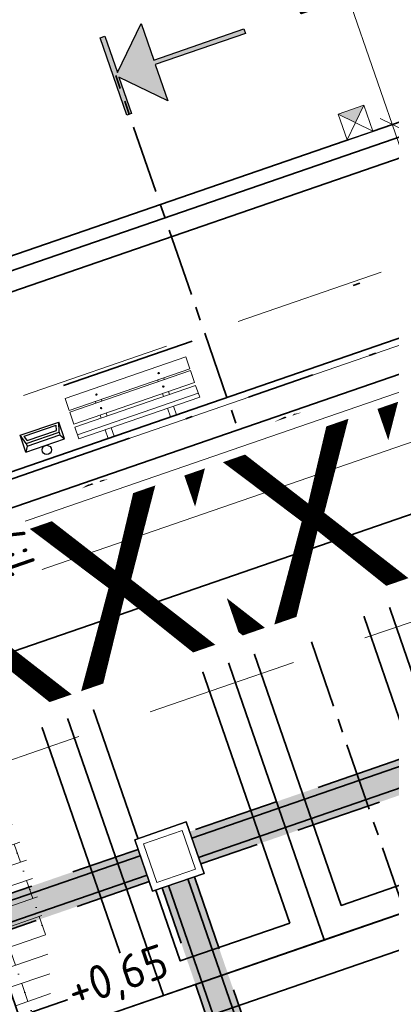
# Model space of a CAD drawing. Header units: metres. Extents: x 264779 to 275389, y 575281 to 580396.
# Tile 23 of 174: x 265246.03 to 265251.48, y 576965.43 to 576979.89. Entities that reach past the tile are written whole.
import ezdxf
from ezdxf.enums import TextEntityAlignment as Align
from ezdxf.lldxf.tags import DXFTag

# ---------------------------------------------------------------- set-up
doc = ezdxf.new("R2018")
doc.units = ezdxf.units.M
doc.set_wipeout_variables(frame=1)
for name, pattern in [('B-WE-RI-DRAINAGE_PVC_100-G', [20, 6, -2.5, 2, -2.5, 0, -2.5, 2, -2.5]), ('B-WE-VH-KANTOPSLUITING_OPSLUITBAND_[AFMETINGEN1]-G', [10, 5.5, -0.875, 0, -0.875, 1, -0.875, 0, -0.875]), ('B-WE-VH-KANTOPSLUITING_TROTTOIRBAND_RWS_[AFMETINGEN1]-G', [10, 2.5, -1.5, 0, -1.5, 0, -1.5, 0, -1.5, 0, -1.5]), ('DASHED', [19.05, 12.7, -6.35]), ('HIDDEN', [9.525, 6.35, -3.175]), ('XX-CENTER', [8, 5, -1, 1, -1])]:
    doc.linetypes.add(name, pattern=pattern)
for name, color, linetype, lineweight, true_color in [('N-GV-GR-BOOM-S', 7, 'Continuous', 35, 0x00a500), ('N-OI-KL-MANTELBUIS_PVC-G', 1, 'MANTELBUIS-PVC', 35, 0xff0000), ('N-OI-RI-BELUCHTINGSDRAINAGE_PVC_160-G', 3, 'B-WE-RI-DRAINAGE_PVC_160-G', 35, 0x00ff00), ('N-OI-RI-PLANTSLEUFDRAINAGE_PVC_100-G', 3, 'B-WE-RI-DRAINAGE_PVC_100-G', 35, 0x00ff00), ('N-OI-RI-TREKPUT-S', 1, 'Continuous', 25, 0xff0000), ('N-WE-VH-VERHARDING_STRAATBAKSTEEN_DIKFORMAAT_HALF_PAARS-BRUIN-A', 7, 'Continuous', 18, 0x66332b)]:
    doc.layers.add(name, color=color, linetype=linetype, lineweight=lineweight, true_color=true_color)
for name, color, linetype, lineweight in [('N-WA-GK-BESCHOEIING_DAMWAND_STAAL-G', 52, 'DAMWANDSTAAL2', 35), ('N-WA-RI-DETAIL1-G', 1, 'HIDDEN', 18), ('N-WE-IE-MEUBILAIR_WATERWEGMEUBILAIR_MEERRING-S', 11, 'Continuous', 18), ('N-WE-IE-MEUBILAIR_WEGMEUBILAIR_AFVALBAK-S', 7, 'Continuous', 25), ('N-WE-IE-STRAAT MEUBILAIR-G', 7, 'Continuous', 18), ('N-WE-KL-TRACE-A', 7, 'Continuous', 25), ('N-WE-KL-TRACE-G', 7, 'DASHED', 35), ('N-WE-OG-TOPOGRAFIE-G', 7, 'Continuous', 35), ('N-WE-VH-GOOT_SBS-G', 40, 'Continuous', 35), ('N-WE-VH-KANTOPSLUITING_OPSLUITBAND_100x200-G', 60, 'B-WE-VH-KANTOPSLUITING_OPSLUITBAND_[AFMETINGEN1]-G', 35), ('N-WE-VH-KANTOPSLUITING_TROTTOIRBAND_RWS_110-220x250-G', 60, 'B-WE-VH-KANTOPSLUITING_TROTTOIRBAND_RWS_[AFMETINGEN1]-G', 35), ('N-WE-VH-VERHARDING_STRAATBAKSTEEN_DIKFORMAAT_HALF-G', 40, 'Continuous', 35), ('N-WE-VH-VERHARDING_STRAATBAKSTEEN_DIKFORMAAT_KEPER-G', 40, 'Continuous', 35), ('N-WE-VH-VERHARDING_STRAATBAKSTEEN_WAALFORMAAT_HALF-G', 40, 'Continuous', 35), ('N-XX-AL-HOOGTELABEL-T25-M', 7, 'Continuous', 25), ('X-XX-AL-AANPIJLING-T25', 7, 'Continuous', 25), ('X-XX-AL-PROFIELLIJN-S', 7, 'Continuous', 25), ('X-XX-AL-VERWIJZING_DOORSNEDE-G', 7, 'XX-CENTER', 35)]:
    doc.layers.add(name, color=color, linetype=linetype, lineweight=lineweight)
doc.layers.add('X-XX-AL-HULPLAAG-G', color=6, linetype='Continuous', lineweight=18, plot=False)
doc.styles.add('NLCS-ISO-ANNOTATIVE-T25', font='NLCS-ISO.ttf', dxfattribs={"height": 2.5})
doc.styles.add('NLCS-ISO-M1000-T25', font='NLCS-ISO.ttf', dxfattribs={"height": 2.5})
doc.styles.get("Standard").update_dxf_attribs({"font": 'arial.ttf'})
doc.styles.add('TEKST VOOR LINE', font='NLCS-ISO.ttf', dxfattribs={"height": 1})
doc.linetypes.add('B-WE-RI-DRAINAGE_PVC_160-G', pattern='A,10.25,-3,[160,NLCS.shx,S=0.25,R=0,X=0,Y=0],-3.5,["o",Standard,S=1,R=0,X=-0.35,Y=-0.35],-3.25', length=20)
doc.linetypes.add('DAMWANDSTAAL2', pattern='A,0.0001,[1,DAMWANDSTAAL2.shx,S=1,R=0,X=0,Y=0],-10', length=10.0001)
tags = doc.linetypes.add('MANTELBUIS-PVC', pattern='A,2.10896,-0.32,["PVC",TEKST VOOR LINE,S=1,R=0,X=0,Y=-0.5],-2.72,2.10896', length=7.25792).pattern_tags.tags
tags[6] = DXFTag(74, 10)
doc.dimstyles.new('NLCS-ANNOTATIVE-T25-SCHRAP', dxfattribs={"dimtxt": 2.5, "dimasz": 1.4, "dimexe": 2, "dimexo": 2, "dimgap": 0.7, "dimtad": 1, "dimzin": 0, "dimtxsty": 'NLCS-ISO-ANNOTATIVE-T25', "dimblk": 'OBLIQUE', "dimcen": 2.5, "dimdle": 2, "dimclrd": 256, "dimclre": 256, "dimclrt": 256, "dimadec": 1, "dimazin": 0, "dimtfac": 1, "dimtofl": 0, "dimtmove": 1, "dimatfit": 0, "dimldrblk": 'OBLIQUE', "dimfxl": 2, "dimfxlon": 1, "dimtfillclr": 256, "dimtolj": 1, "dimtzin": 0, "dimlwd": 18, "dimlwe": 18, "dimarcsym": 0})

# ---------------------------------------------------------------- blocks, each defined once
blk = doc.blocks.new('park03')
for p, q in [((1175, -156), (-325, -156)), ((0, -252), (0, -290)), ((75, -252), (75, -290)), ((775, -252), (775, -290)), ((850, -252), (850, -290)), ((0, -438), (0, -458)), ((75, -438), (75, -458)), ((775, -438), (775, -458)), ((850, -438), (850, -458))]:
    blk.add_line(p, q)
for points in [[(0, -107), (0, 0), (75, 0), (75, -107)], [(775, -107), (775, 0), (850, 0), (850, -107)]]:
    blk.add_lwpolyline(points)
for points in [[(1175, -107), (1175, -252), (-325, -252), (-325, -107)], [(-325, -438), (1175, -438), (1175, -290), (-325, -290)], [(-325, -608), (1175, -608), (1175, -458), (-325, -458)]]:
    blk.add_lwpolyline(points, close=True)
for centre in [(38, -364), (812, -364), (38, -532), (812, -532)]:
    blk.add_circle(centre, 8)
blk = doc.blocks.new('SIE-WEG_AFVALBAK_TYPE_02')
at = {"linetype": 'Continuous', "lineweight": 25}
for p, q in [((0.4, -0.091), (-0.4, -0.091)), ((-0.34, -0.195), (-0.4, -0.091)), ((0.34, -0.195), (0.4, -0.091)), ((-0.34, -0.252), (-0.4, -0.441)), ((0.34, -0.195), (-0.34, -0.195)), ((-0.34, -0.252), (-0.34, -0.195)), ((0.34, -0.252), (-0.34, -0.252)), ((-0.302, -0.297), (-0.333, -0.397)), ((0.302, -0.297), (-0.302, -0.297)), ((0.302, -0.297), (0.333, -0.397)), ((0.34, -0.252), (0.34, -0.195)), ((0.34, -0.252), (0.4, -0.441)), ((0.4, -0.441), (-0.4, -0.441)), ((0.333, -0.397), (-0.333, -0.397))]:
    blk.add_line(p, q, dxfattribs=at)
at = {"lineweight": 25}
for p, q in [((-0.4, -0.091), (-0.4, -0.441)), ((0.4, -0.091), (0.4, -0.441))]:
    blk.add_line(p, q, dxfattribs=at)
at = {"linetype": 'Continuous', "lineweight": 25}
blk.add_circle((0, 0), 0.0908, dxfattribs=at)
blk = doc.blocks.new('_Oblique')
at = {"color": 0, "linetype": 'ByBlock', "lineweight": -2}
blk.add_line((-0.5, -0.5), (0.5, 0.5), dxfattribs=at)
blk = doc.blocks.new('*D87')
at = {"layer": 'Defpoints', "color": 0, "transparency": 16777216}
for p in [(265246.653, 576990.541), (265249.166, 576983.263), (265240.915, 576975.761)]:
    blk.add_point(p, dxfattribs=at)
at = {"layer": 'X-XX-AL-AANPIJLING-T25', "lineweight": 18, "transparency": 16777216}
for p, q in [((265246.783, 576990.163), (265246.522, 576990.919)), ((265236.588, 576987.065), (265247.031, 576990.672)), ((265237.097, 576986.817), (265236.836, 576987.574))]:
    blk.add_line(p, q, dxfattribs=at)
at = {"layer": 'X-XX-AL-AANPIJLING-T25', "lineweight": 18, "transparency": 16777216, "xscale": 0.28, "yscale": 0.28, "zscale": 0.28}
for p, rotation in [((265246.653, 576990.541), 19.05492901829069), ((265236.966, 576987.195), 199.0549290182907)]:
    blk.add_blockref('_Oblique', p, dxfattribs=dict(at, rotation=rotation))
at = {"layer": 'X-XX-AL-AANPIJLING-T25', "transparency": 16777216, "insert": (265241.666, 576989.284), "char_height": 0.5, "attachment_point": 5, "rotation": 19.0549, "style": 'NLCS-ISO-ANNOTATIVE-T25', "bg_fill": 3, "box_fill_scale": 1.1, "bg_fill_color": 256, "bg_fill_true_color": 13158600, "bg_fill_transparency": 0}
blk.add_mtext('\\A1;10,25', dxfattribs=at)
blk = doc.blocks.new('*U138')
blk.add_hatch(color=256).paths.add_polyline_path([(-0.018, 188.002), (0.332, 188.002), (0.329, 185.176), (3.157, 187.999), (3.154, 185.169), (10.154, 185.163), (10.154, 184.823), (3.154, 184.829), (3.152, 181.999), (0.329, 184.826), (0.327, 181.998), (-0.023, 181.998)])
at = {"linetype": 'Continuous'}
blk.add_lwpolyline([(-0.018, 188.002), (0.332, 188.002), (0.329, 185.176), (3.157, 187.999), (3.154, 185.169), (10.154, 185.163), (10.154, 184.823), (3.154, 184.829), (3.152, 181.999), (0.329, 184.826), (0.327, 181.998), (-0.023, 181.998), (-0.018, 188.002)], dxfattribs=at)
at = {"layer": 'X-XX-AL-VERWIJZING_DOORSNEDE-G'}
blk.add_lwpolyline([(0, 0), (0.154, 185)], dxfattribs=at)
blk = doc.blocks.new('BOOM')
blk.add_lwpolyline([(0.399, 4.344), (0.407, 4.354), (0.414, 4.362), (0.422, 4.369), (0.429, 4.376), (0.436, 4.383), (0.442, 4.39), (0.449, 4.397), (0.456, 4.406), (0.462, 4.416), (0.468, 4.428), (0.473, 4.442), (0.476, 4.459), (0.477, 4.479), (0.475, 4.504), (0.469, 4.533), (0.438, 4.642, -0.52938), (0.488, 4.701, -0.087139), (2.045, 4.264, -0.372341), (2.106, 4.124), (2.17, 3.798), (2.01, 3.638), (1.837, 3.675), (1.629, 3.519), (1.709, 3.321), (1.923, 3.252), (2.5, 3.385), (2.641, 3.307), (2.627, 3.183), (2.496, 3.102), (2.376, 2.712), (2.529, 2.462), (2.921, 3.086, -0.504641), (3.14, 2.895, 0.331948), (3.267, 2.693, 0.282008), (3.681, 2.769), (3.648, 2.752, -0.512156), (3.838, 2.751, -0.16076), (4.697, -0.052), (4.589, -0.156), (4.588, -0.271), (4.483, -0.29), (4.496, -0.404), (4.332, -0.351), (4.282, -0.479), (4.484, -0.613), (4.548, -0.664), (4.659, -0.552, -0.106371), (4.002, -2.407), (3.416, -2.029), (3.308, -2.104), (3.238, -1.793), (3.03, -1.543), (2.788, -1.545), (2.793, -1.835), (2.61, -2.469), (2.637, -2.59), (2.771, -2.609), (3.623, -2.935, -0.236298), (-0.208, -4.622, 0.159625), (-0.32, -4.398, 0.350802), (-0.29, -4.175, -0.504641), (-0.553, -4.05), (-0.489, -3.845), (-0.597, -3.653), (-0.739, -3.667), (-0.76, -3.821), (-0.868, -3.883), (-0.996, -3.785), (-1.106, -3.204), (-1.19, -3.12), (-1.403, -3.126), (-1.462, -3.379), (-1.549, -3.406), (-1.631, -3.617), (-1.847, -3.501, 0.733583), (-1.768, -3.663, -0.861625), (-1.724, -3.806, 0.279978), (-1.884, -4.05), (-1.877, -4.059, -0.827056), (-2.036, -4.225, -0.116774), (-3.828, -2.357), (-3.793, -2.35), (-3.765, -2.342), (-3.742, -2.333), (-3.724, -2.324), (-3.71, -2.313), (-3.7, -2.303), (-3.692, -2.292), (-3.474, -2.014), (-3.469, -2.004), (-3.465, -1.994), (-3.462, -1.985), (-3.459, -1.976), (-3.456, -1.967), (-3.452, -1.957), (-3.449, -1.946), (-3.444, -1.935), (-3.438, -1.923), (-3.431, -1.909), (-3.424, -1.895), (-3.416, -1.881), (-3.408, -1.866), (-3.401, -1.851), (-3.395, -1.836), (-3.389, -1.821), (-3.385, -1.806), (-3.381, -1.792), (-3.38, -1.779), (-3.379, -1.766), (-3.38, -1.755), (-3.382, -1.745), (-3.385, -1.737), (-3.389, -1.731), (-3.395, -1.726), (-3.402, -1.723), (-3.41, -1.722), (-3.419, -1.721), (-3.428, -1.72), (-3.438, -1.719), (-3.449, -1.717), (-3.459, -1.715), (-3.47, -1.711), (-3.481, -1.706), (-3.493, -1.699), (-3.504, -1.692), (-3.516, -1.684), (-3.528, -1.675), (-3.54, -1.665), (-3.552, -1.656), (-3.565, -1.646), (-3.577, -1.635), (-3.59, -1.625), (-3.602, -1.614), (-3.826, -1.87), (-3.837, -1.858), (-3.847, -1.844), (-3.857, -1.83), (-3.865, -1.814), (-3.876, -1.799), (-3.89, -1.786), (-3.911, -1.778), (-3.94, -1.774), (-3.982, -1.778), (-4.037, -1.791), (-4.109, -1.814, -0.040997), (-4.417, -0.947), (-4.257, -0.975), (-4.114, -1.066), (-4.038, -0.997), (-3.947, -0.855), (-4.035, -0.721), (-3.986, -0.523), (-4.167, -0.508), (-4.289, -0.39), (-4.51, -0.535, -0.05814), (-4.599, 0.764), (-4.473, 0.74), (-3.963, 0.336), (-3.743, 0.412), (-2.884, 0.639), (-2.811, 0.922), (-3.143, 1.054), (-3.194, 1.163), (-3.8, 1.46), (-3.813, 1.631), (-4.018, 1.804), (-4.101, 1.973), (-3.961, 2.193), (-3.649, 2.242), (-3.365, 2.427), (-3.362, 2.619), (-3.539, 2.827), (-3.492, 2.915), (-3.562, 3.052, -0.13428), (-1.534, 4.458, -0.541727), (-1.472, 4.41), (-1.482, 4.277), (-1.48, 4.209), (-1.471, 4.156), (-1.456, 4.117), (-1.437, 4.088), (-1.415, 4.066), (-1.393, 4.05), (-1.371, 4.035), (-1.351, 4.019), (-1.333, 4.003), (-1.317, 3.988), (-1.301, 3.973), (-1.287, 3.96), (-1.272, 3.949), (-1.257, 3.942), (-1.242, 3.938), (-1.226, 3.939), (-1.209, 3.943), (-1.192, 3.95), (-1.173, 3.959), (-1.155, 3.969), (-1.136, 3.98), (-1.116, 3.989), (-1.097, 3.997), (-1.077, 4.003), (-1.057, 4.008), (-1.038, 4.011), (-1.019, 4.013), (-1.001, 4.016), (-0.983, 4.019), (-0.966, 4.024), (-0.95, 4.031), (-0.935, 4.04), (-0.922, 4.051), (-0.909, 4.064), (-0.897, 4.079), (-0.888, 3.987), (-0.867, 3.963), (-0.769, 3.797), (-0.563, 3.684), (-0.855, 4.156), (-0.849, 4.171), (-0.845, 4.184), (-0.844, 4.198), (-0.844, 4.212), (-0.848, 4.225), (-0.854, 4.239), (-0.865, 4.253), (-0.878, 4.268), (-0.896, 4.284), (-0.917, 4.303), (-0.941, 4.325), (-0.968, 4.351), (-0.998, 4.383), (-1.03, 4.421), (-1.106, 4.519, -0.543104), (-1.08, 4.593, -0.046766), (-0.216, 4.718, -0.385168), (-0.167, 4.678), (-0.14, 4.501), (-0.127, 4.446), (-0.112, 4.407), (-0.096, 4.382), (-0.079, 4.368), (-0.061, 4.361), (-0.043, 4.358), (-0.025, 4.357), (-0.008, 4.355), (0.009, 4.352), (0.025, 4.348), (0.041, 4.343), (0.056, 4.337), (0.071, 4.33), (0.086, 4.324), (0.1, 4.317), (0.114, 4.31), (0.128, 4.304), (0.141, 4.297), (0.154, 4.29), (0.166, 4.283), (0.177, 4.276), (0.186, 4.268), (0.195, 4.26), (0.202, 4.252), (0.208, 4.243), (0.213, 4.234), (0.218, 4.226), (0.223, 4.219), (0.228, 4.213), (0.233, 4.208), (0.24, 4.205), (0.248, 4.203), (0.256, 4.204), (0.266, 4.207), (0.276, 4.211), (0.287, 4.217), (0.298, 4.225), (0.31, 4.234), (0.321, 4.244), (0.332, 4.256), (0.342, 4.269), (0.353, 4.282), (0.363, 4.295), (0.372, 4.309), (0.381, 4.321), (0.39, 4.333)], format="xyb", close=True)
blk.add_circle((0, 0), 0.138)
at = {"lineweight": 30, "flags": 104}
blk.add_attdef('01', text='', height=1.8, dxfattribs=at).set_placement((-2.447, 3.094), align=Align.TOP_LEFT)
blk = doc.blocks.new('SRI-PUT_PERS-SO')
at = {"ltscale": 0.99999}
blk.add_wipeout([(-2, 2), (2, 2), (2, -2), (-2, -2)], dxfattribs=at)
blk.add_wipeout([(-2, 2), (2, 2), (2, -2), (-2, -2)], dxfattribs=at)
at = {"ltscale": 0.99999, "flags": 128}
for points in [[(-2, 2), (2, 2), (2, -2), (-2, -2)], [(2, -2), (2, 2), (-2, 2), (-2, -2)]]:
    blk.add_lwpolyline(points, close=True, dxfattribs=at)
at = {"lineweight": 18, "ltscale": 0.99999, "flags": 128}
blk.add_lwpolyline([(1.5, -1.5), (1.5, 1.5), (-1.5, 1.5), (-1.5, -1.5)], close=True, dxfattribs=at)
blk = doc.blocks.new('*D214')
at = {"layer": 'Defpoints', "color": 0, "transparency": 16777216}
for p in [(265250.242, 576983.211), (265256.598, 576980.115), (265251.495, 576978.354)]:
    blk.add_point(p, dxfattribs=at)
at = {"layer": 'X-XX-AL-AANPIJLING-T25', "lineweight": 18, "transparency": 16777216}
for p, q in [((265249.734, 576983.459), (265251.626, 576977.976)), ((265249.864, 576983.081), (265249.486, 576982.95)), ((265251.873, 576978.485), (265251.117, 576978.224))]:
    blk.add_line(p, q, dxfattribs=at)
at = {"layer": 'X-XX-AL-AANPIJLING-T25', "lineweight": 18, "transparency": 16777216, "xscale": 0.28, "yscale": 0.28, "zscale": 0.28}
for p, rotation in [((265249.864, 576983.081), 109.0405523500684), ((265251.495, 576978.354), 289.0405523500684)]:
    blk.add_blockref('_Oblique', p, dxfattribs=dict(at, rotation=rotation))
at = {"layer": 'X-XX-AL-AANPIJLING-T25', "transparency": 16777216, "insert": (265250.264, 576980.574), "char_height": 0.5, "attachment_point": 5, "rotation": 109.0406, "style": 'NLCS-ISO-ANNOTATIVE-T25', "bg_fill": 3, "box_fill_scale": 1.1, "bg_fill_color": 256, "bg_fill_true_color": 13158600, "bg_fill_transparency": 0}
blk.add_mtext('\\A1;5,00', dxfattribs=at)
blk = doc.blocks.new('*U220')
at = {"lineweight": 30, "flags": 104}
blk.add_attdef('NR.', text='', height=2.5, dxfattribs=at).set_placement((3.087, 1.25), align=Align.TOP_LEFT)
blk.add_wipeout([(-1, 1), (1, 1), (1, -1), (-1, -1)])
blk.add_wipeout([(-1, 1), (1, 1), (1, -1), (-1, -1)])
h = blk.add_hatch(color=256)
h.dxf.hatch_style = 1
h.paths.add_polyline_path([(-1, 1), (-1, -1), (0, 0)])
at = {"flags": 128}
blk.add_lwpolyline([(-1, 1), (-1, -1), (1, -1), (1, 1)], close=True, dxfattribs=at)
for points in [[(-1, 1), (1, -1)], [(-1, -1), (1, 1)]]:
    blk.add_lwpolyline(points, dxfattribs=at)

msp = doc.modelspace()

# ---------------------------------------------------------------- hatches: boundary and pattern name
at = {"layer": 'N-WE-KL-TRACE-A'}
h = msp.add_hatch(dxfattribs=at)
h.set_pattern_fill('DOTS', color=256, scale=0.5, angle=-0.069)
h.set_pattern_definition([(19.019479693, (53607.36198, 115305.85214), (0.02330677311, 0.175950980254), [0, -0.15875])])
h.paths.add_polyline_path([(265327.755, 576975.274), (265328.284, 576973.732), (265330.649, 576974.544), (265330.811, 576974.071), (265328.447, 576973.259), (265331.026, 576965.75), (265333.39, 576966.562), (265333.553, 576966.089), (265330.715, 576965.115), (265327.282, 576975.112), (265302.25, 576966.515), (265296.331, 576983.937), (265248.543, 576967.444), (265253.844, 576952.084), (265253.371, 576951.921), (265248.07, 576967.281), (265234.364, 576962.551), (265234.2, 576963.023), (265259.96, 576971.913), (265257.072, 576980.279), (265257.545, 576980.442), (265260.432, 576972.076), (265286.9, 576981.211), (265284.013, 576989.577), (265284.486, 576989.74), (265287.373, 576981.374), (265296.17, 576984.41), (265285.353, 577016.246), (265286.915, 577016.777), (265303.28, 576968.613), (265380.151, 576995.012), (265363.785, 577042.669), (265365.346, 577043.205), (265374.891, 577015.41), (265455.352, 577043.041), (265455.888, 577041.481), (265375.427, 577013.849), (265382.777, 576992.446), (265464.49, 577020.508), (265464.652, 577020.035), (265462.288, 577019.223), (265464.867, 577011.713), (265467.231, 577012.525), (265467.393, 577012.052), (265464.556, 577011.078), (265461.815, 577019.06), (265382.94, 576991.973), (265393.03, 576962.587), (265427.338, 576974.369), (265424.627, 576982.267), (265426.188, 576982.803), (265428.899, 576974.905), (265473.51, 576990.225), (265474.05, 576988.666), (265393.566, 576961.027), (265400.927, 576939.596), (265399.367, 576939.06), (265392.005, 576960.491), (265390.587, 576960.004), (265390.051, 576961.564), (265391.47, 576962.051), (265380.687, 576993.452), (265356.28, 576985.07), (265359.713, 576975.073), (265356.876, 576974.099), (265356.713, 576974.571), (265359.078, 576975.383), (265356.499, 576982.893), (265354.134, 576982.081), (265353.972, 576982.554), (265356.336, 576983.366), (265355.807, 576984.907)])
at = {"layer": 'N-WE-VH-VERHARDING_STRAATBAKSTEEN_DIKFORMAAT_HALF_PAARS-BRUIN-A'}
h = msp.add_hatch(dxfattribs=at)
h.set_pattern_fill('AVH-SBS_DIKFORMAAT_HALFST', color=256, scale=28.125, angle=359.952, pattern_type=2)
h.set_pattern_definition([(19.04055235, (53986.8609, 115722.89466), (-0.09175423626, 0.2658622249), []), (109.04055235, (53987.9243, 115723.2617), (-1.0634488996, -0.367016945), [0.28125, -0.28125]), (109.04055235, (53987.3009, 115723.344), (-1.0634488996, -0.367016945), [0.28125, -0.28125]), (19.04055235, (53987.34673, 115723.2111), (-0.1835084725, 0.5317244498), [0, -0.5625, 0, 0, 0]), (19.04055235, (53987.255, 115723.47696), (-0.1835084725, 0.5317244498), [0, -0.5625, 0, 0, 0])])
h.paths.add_polyline_path([(265245.11, 576969.38), (265244.65, 576969.221), (265246.02, 576965.251), (265246.48, 576965.41, 0.002587), (265246.481, 576965.475, 0.170367)])

# ---------------------------------------------------------------- linework, layer by layer
at = {"layer": 'N-OI-KL-MANTELBUIS_PVC-G', "flags": 128}
for points in [[(265248.554, 576967.871), (265259.85, 576971.77)], [(265248.652, 576967.588), (265259.948, 576971.486)], [(265239.224, 576964.651), (265247.798, 576967.61)], [(265239.322, 576964.368), (265247.896, 576967.327)], [(265248.214, 576967.172), (265253.14, 576952.899)], [(265248.497, 576967.27), (265253.423, 576952.997)]]:
    msp.add_lwpolyline(points, dxfattribs=at)
at = {"layer": 'N-WA-RI-DETAIL1-G', "ltscale": 0.35, "flags": 128}
msp.add_lwpolyline([(265291.013, 576984.588), (265240.214, 576967.055), (265238.583, 576971.782), (265289.382, 576989.314)], close=True, dxfattribs=at)
at = {"layer": 'N-WE-KL-TRACE-G', "ltscale": 0.1}
msp.add_lwpolyline([(265296.331, 576983.937), (265248.543, 576967.444), (265253.844, 576952.084), (265253.371, 576951.921), (265248.07, 576967.281), (265234.364, 576962.551), (265234.2, 576963.023), (265259.96, 576971.913), (265257.072, 576980.279), (265257.545, 576980.442), (265260.432, 576972.076), (265286.9, 576981.211)], dxfattribs=at)
at = {"layer": 'N-WE-VH-GOOT_SBS-G', "flags": 128}
msp.add_lwpolyline([(265233.722, 576939.887), (265241.289, 576942.485), (265234.902, 576960.991), (265287.107, 576979.008, 0.412828), (265290.83, 576986.61), (265280.644, 577016.584), (265284.427, 577017.883), (265301.063, 576968.93, 0.415155), (265308.693, 576965.186), (265331.208, 576972.918), (265331.37, 576972.445), (265308.855, 576964.713, -0.415155), (265300.59, 576968.769), (265284.115, 577017.247), (265281.278, 577016.272), (265291.304, 576986.771, -0.412828), (265287.27, 576978.535), (265235.538, 576960.681), (265241.925, 576942.175), (265241.452, 576942.012), (265233.885, 576939.414)], format="xyb", close=True, dxfattribs=at)
at = {"layer": 'N-WE-VH-VERHARDING_STRAATBAKSTEEN_DIKFORMAAT_HALF-G', "flags": 128}
for points in [[(265255.226, 576968.005), (265252.862, 576967.189), (265251.231, 576971.916), (265253.594, 576972.731)], [(265252.862, 576967.189), (265250.499, 576966.374), (265248.868, 576971.1), (265251.231, 576971.916)], [(265252.354, 576967.437), (265250.747, 576966.882), (265249.377, 576970.853), (265250.984, 576971.407)], [(265250.499, 576966.374), (265248.136, 576965.558), (265246.505, 576970.285), (265248.868, 576971.1)], [(265249.991, 576966.621), (265248.384, 576966.067), (265247.013, 576970.037), (265248.62, 576970.592)], [(265248.136, 576965.558), (265245.773, 576964.743), (265244.142, 576969.469), (265246.505, 576970.285)], [(265247.627, 576965.806), (265246.02, 576965.251), (265244.65, 576969.221), (265246.257, 576969.776)]]:
    msp.add_lwpolyline(points, close=True, dxfattribs=at)
at = {"layer": 'N-WE-VH-VERHARDING_STRAATBAKSTEEN_DIKFORMAAT_KEPER-G', "flags": 128}
msp.add_lwpolyline([(265284.115, 577017.247), (265281.278, 577016.272), (265291.304, 576986.771, -0.412828), (265287.27, 576978.535), (265235.538, 576960.681), (265241.925, 576942.175), (265252.33, 576945.743, -0.414208), (265244.065, 576949.767), (265243.543, 576951.279, -0.414214), (265247.567, 576959.544), (265287.402, 576973.292, -0.415601), (265295.677, 576969.239), (265296.19, 576967.723, -0.412833), (265292.156, 576959.487), (265290.919, 576959.06), (265292.663, 576953.983), (265295.361, 576946.31, -0.415015), (265300.322, 576956.495), (265300.159, 576956.968), (265332.832, 576968.189), (265331.37, 576972.445), (265308.855, 576964.713, -0.415155), (265300.59, 576968.769)], format="xyb", close=True, dxfattribs=at)
at = {"layer": 'N-WE-VH-VERHARDING_STRAATBAKSTEEN_WAALFORMAAT_HALF-G', "flags": 128}
msp.add_lwpolyline([(265285.937, 576987.067), (265285.027, 576989.705), (265239.218, 576973.895), (265239.15, 576974.093), (265231.313, 576971.389), (265232.292, 576968.553)], close=True, dxfattribs=at)
at = {"layer": 'X-XX-AL-HULPLAAG-G'}
msp.add_lwpolyline([(265258.155, 576974.538), (265257.28, 576977.071), (265232.419, 576968.491), (265234.925, 576961.231), (265240.767, 576963.248), (265239.135, 576967.974), (265258.155, 576974.538)], close=True, dxfattribs=at)

# ---------------------------------------------------------------- block references
at = {"layer": 'N-WE-IE-MEUBILAIR_WEGMEUBILAIR_AFVALBAK-S', "xscale": 0.75, "yscale": 0.75, "rotation": 198.7980002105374}
msp.add_blockref('SIE-WEG_AFVALBAK_TYPE_02', (265246.424, 576973.572), dxfattribs=at)
at = {"layer": 'N-WE-IE-STRAAT MEUBILAIR-G', "xscale": 0.001250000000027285, "yscale": 0.001250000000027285, "zscale": 0.001250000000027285, "rotation": 199.0405257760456}
msp.add_blockref('park03', (265248.329, 576974.088), dxfattribs=at)

# ---------------------------------------------------------------- next in the draw order: block references
at = {"layer": 'X-XX-AL-PROFIELLIJN-S', "xscale": 0.2, "yscale": 0.2, "zscale": 0.2, "rotation": 19.0885257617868}
msp.add_blockref('*U138', (265259.51, 576944.095), dxfattribs=at)

# ---------------------------------------------------------------- next in the draw order: linework, layer by layer
at = {"layer": 'N-WA-GK-BESCHOEIING_DAMWAND_STAAL-G'}
msp.add_lwpolyline([(265285.122, 576989.43), (265239.039, 576973.526), (265228.29, 577004.672)], dxfattribs=at)
at = {"layer": 'N-WE-OG-TOPOGRAFIE-G', "flags": 128}
msp.add_lwpolyline([(265284.958, 576989.903), (265285.027, 576989.705), (265239.218, 576973.895), (265229.412, 577002.309), (265228.564, 577004.767), (265228.762, 577004.836), (265229.61, 577002.378), (265239.348, 576974.162)], close=True, dxfattribs=at)
at = {"layer": 'N-WE-VH-KANTOPSLUITING_OPSLUITBAND_100x200-G'}
msp.add_lwpolyline([(265258.226, 576974.33), (265257.28, 576977.071), (265232.419, 576968.491), (265234.996, 576961.024)], dxfattribs=at)
at = {"layer": 'N-WE-VH-KANTOPSLUITING_TROTTOIRBAND_RWS_110-220x250-G', "ltscale": 0.99999}
msp.add_lwpolyline([(265235.87, 576961.558), (265240.767, 576963.248), (265239.135, 576967.974), (265257.209, 576974.212)], dxfattribs=at)

# ---------------------------------------------------------------- next in the draw order: block references
at = {"layer": 'N-GV-GR-BOOM-S'}
ref = msp.add_blockref('BOOM', (265250.27, 576973.17), dxfattribs=dict(at, xscale=0.2, yscale=0.2, zscale=0.2, rotation=19.0885257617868))
lines = msp.add_mtext('XX', dxfattribs={"layer": '0', "insert": (265249.605, 576973.595), "char_height": 2.5, "attachment_point": 1, "rotation": 19.0885, "bg_fill": 3, "box_fill_scale": 1.125, "bg_fill_color": 256, "bg_fill_transparency": 0})
ref.add_attrib('01', '', (265249.605, 576973.595)).embed_mtext(lines)
ref = msp.add_blockref('BOOM', (265247.434, 576972.192), dxfattribs=dict(at, xscale=0.2, yscale=0.2, zscale=0.2, rotation=19.0885257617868))
lines = msp.add_mtext('XX', dxfattribs={"layer": '0', "insert": (265246.769, 576972.616), "char_height": 2.5, "attachment_point": 1, "rotation": 19.0885, "bg_fill": 3, "box_fill_scale": 1.125, "bg_fill_color": 256, "bg_fill_transparency": 0})
ref.add_attrib('01', '', (265246.769, 576972.616)).embed_mtext(lines)
ref = msp.add_blockref('BOOM', (265244.598, 576971.213), dxfattribs=dict(at, xscale=0.2, yscale=0.2, zscale=0.2, rotation=19.0885257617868))
lines = msp.add_mtext('XX', dxfattribs={"layer": '0', "insert": (265243.933, 576971.637), "char_height": 2.5, "attachment_point": 1, "rotation": 19.0885, "bg_fill": 3, "box_fill_scale": 1.125, "bg_fill_color": 256, "bg_fill_transparency": 0})
ref.add_attrib('01', '', (265243.933, 576971.637)).embed_mtext(lines)

# ---------------------------------------------------------------- next in the draw order: block references
at = {"layer": 'N-OI-RI-TREKPUT-S', "xscale": 0.2, "yscale": 0.2, "zscale": 0.2, "rotation": 19.0381562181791}
msp.add_blockref('SRI-PUT_PERS-SO', (265248.225, 576967.599), dxfattribs=at)

# ---------------------------------------------------------------- next in the draw order: texts
at = {"layer": 'N-XX-AL-HOOGTELABEL-T25-M', "insert": (265246.667, 576965.841), "char_height": 0.5, "width": 1.04288, "attachment_point": 1, "rotation": 18.9534, "style": 'NLCS-ISO-M1000-T25', "bg_fill": 3, "box_fill_scale": 1.1, "bg_fill_color": 256, "bg_fill_transparency": 0}
msp.add_mtext('+0,65', dxfattribs=at)

# ---------------------------------------------------------------- next in the draw order: dimensions: what is measured, and where the dimension line sits
at = {"layer": 'X-XX-AL-AANPIJLING-T25'}
dim = msp.add_linear_dim(base=(265246.653, 576990.541), p1=(265240.915, 576975.761), p2=(265249.166, 576983.263), angle=199.0549, dimstyle='NLCS-ANNOTATIVE-T25-SCHRAP', override={"dimtfill": 1}, dxfattribs=at)
dim.commit()
dim.dimension.update_dxf_attribs({"geometry": '*D87', "text_midpoint": (265241.666, 576989.284)})

# ---------------------------------------------------------------- next in the draw order: linework, layer by layer
at = {"layer": 'N-OI-RI-BELUCHTINGSDRAINAGE_PVC_160-G', "flags": 128}
for points in [[(265240.49, 576970.853), (265287.755, 576987.166)], [(265241.143, 576968.963), (265288.407, 576985.275)]]:
    msp.add_lwpolyline(points, dxfattribs=at)
at = {"layer": 'N-OI-RI-PLANTSLEUFDRAINAGE_PVC_100-G', "flags": 128}
msp.add_lwpolyline([(265239.604, 576970.356, -0.210646), (265242.56, 576973.101), (265286.899, 576988.404)], format="xyb", dxfattribs=at)
at = {"layer": 'X-XX-AL-HULPLAAG-G', "flags": 128}
for points in [[(265227.72, 577001.725), (265237.458, 576973.509), (265238.436, 576970.674), (265285.937, 576987.067)], [(265227.011, 577001.481), (265236.749, 576973.265), (265237.972, 576969.72), (265286.182, 576986.358)], [(265239.399, 576969.418), (265290.198, 576986.951)]]:
    msp.add_lwpolyline(points, dxfattribs=at)

# ---------------------------------------------------------------- next in the draw order: texts
at = {"layer": 'N-XX-AL-HOOGTELABEL-T25-M', "insert": (265245.821, 576971.665), "char_height": 0.5, "width": 0.7048, "attachment_point": 1, "rotation": 109.1365, "style": 'NLCS-ISO-M1000-T25', "bg_fill": 3, "box_fill_scale": 1.1, "bg_fill_color": 256, "bg_fill_transparency": 0}
msp.add_mtext('1:7', dxfattribs=at)

# ---------------------------------------------------------------- next in the draw order: dimensions: what is measured, and where the dimension line sits
at = {"layer": 'X-XX-AL-AANPIJLING-T25'}
dim = msp.add_linear_dim(base=(265251.495, 576978.354), p1=(265250.242, 576983.211), p2=(265256.598, 576980.115), angle=289.0406, dimstyle='NLCS-ANNOTATIVE-T25-SCHRAP', override={"dimtad": 4, "dimtfill": 1}, dxfattribs=at)
dim.commit()
dim.dimension.update_dxf_attribs({"geometry": '*D214', "text_midpoint": (265250.264, 576980.574)})

# ---------------------------------------------------------------- next in the draw order: block references
at = {"layer": 'N-WE-IE-MEUBILAIR_WATERWEGMEUBILAIR_MEERRING-S', "xscale": 0.2, "yscale": 0.2, "zscale": 0.2, "rotation": 289.040548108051}
msp.add_blockref('*U220', (265250.957, 576978.38), dxfattribs=at)

doc.saveas('drawing.dxf')
